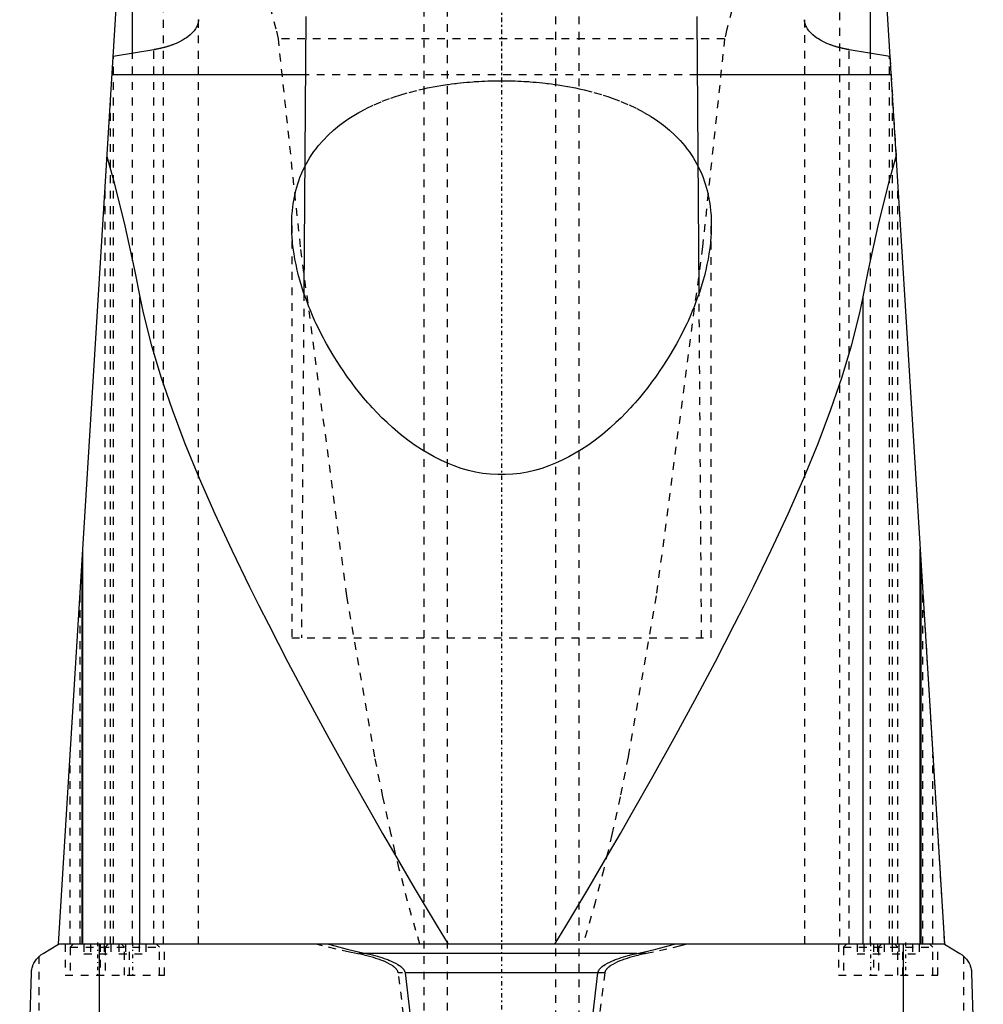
# Model space of a CAD drawing. Extents: x -90 to 90, y -1 to 976.
# Tile 9 of 12: x -62 to 62, y 446 to 573. Entities that reach past the tile are written whole.
import ezdxf

# ---------------------------------------------------------------- set-up
doc = ezdxf.new("R2010")
doc.units = 0
doc.linetypes.add('CENTER', pattern=[1.5, 0.45, -0.5, 0.05, -0.5])
doc.linetypes.add('DASHED', pattern=[2, 1, -1])
for name, color, linetype in [('AM_0', 7, 'CONTINUOUS'), ('AM_3', 7, 'DASHED'), ('AM_7', 7, 'CENTER')]:
    doc.layers.add(name, color=color, linetype=linetype)

msp = doc.modelspace()

# ---------------------------------------------------------------- linework, layer by layer
at = {"layer": 'AM_0', "color": 7, "linetype": 'CONTINUOUS'}
for p, q in [((-57, 453.55), (-47, 616.5)), ((47, 616.5), (57, 453.55)), ((-47.5, 568.25), (-47.5, 576.51)), ((47.5, 568.25), (47.5, 576.51)), ((-25.18, 573), (-25.43, 537.37)), ((25.43, 537.37), (25.18, 573)), ((-44.74, 568.71), (-49.99, 567.83)), ((49.99, 567.83), (44.74, 568.71)), ((-25.23, 565.5), (-50.13, 565.5)), ((50.13, 565.5), (25.23, 565.5)), ((-46.53, 453.55), (-46.53, 536.88)), ((46.53, 453.55), (46.53, 536.88)), ((-53.88, 453.55), (-53.88, 504.43)), ((53.88, 453.55), (53.88, 504.43)), ((-54, 502.44), (-54, 453.55)), ((54, 453.55), (54, 502.44)), ((-59, 452.35), (-57, 453.55)), ((57, 453.55), (-57, 453.55)), ((-51.74, 393), (-51.74, 453.55)), ((51.74, 393), (51.74, 453.55)), ((57, 453.55), (59, 452.35)), ((17.41, 452.35), (-17.41, 452.35)), ((-62, 393), (-60.5, 449.85)), ((12.4, 449.85), (-12.4, 449.85)), ((60.5, 449.85), (62, 393))]:
    msp.add_line(p, q, dxfattribs=at)
for points in [[(-39, 572.58, 0), (-39, 572.45, 0), (-39.04, 572.19, 0), (-39.11, 571.92, 0), (-39.16, 571.79, 0), (-39.23, 571.66, 0), (-39.38, 571.39, 0), (-39.57, 571.13, 0), (-39.8, 570.87, 0), (-40.06, 570.62, 0), (-40.36, 570.38, 0), (-40.52, 570.26, 0), (-40.69, 570.15, 0), (-41.06, 569.93, 0), (-41.45, 569.72, 0), (-41.86, 569.53, 0), (-42.12, 569.42, 0), (-42.2, 569.39, 0), (-42.28, 569.36, 0), (-42.32, 569.35, 0), (-42.36, 569.34, 0), (-42.43, 569.31, 0), (-42.52, 569.28, 0), (-42.6, 569.25, 0), (-42.68, 569.22, 0), (-42.76, 569.19, 0), (-42.8, 569.18, 0), (-42.85, 569.17, 0), (-42.93, 569.14, 0), (-43.02, 569.11, 0), (-43.06, 569.1, 0), (-43.11, 569.09, 0), (-43.19, 569.06, 0), (-43.28, 569.04, 0), (-43.33, 569.02, 0), (-43.37, 569.01, 0), (-43.46, 568.99, 0), (-43.55, 568.96, 0), (-43.64, 568.94, 0), (-43.74, 568.92, 0), (-43.83, 568.9, 0), (-43.88, 568.89, 0), (-43.92, 568.87, 0), (-44.02, 568.85, 0), (-44.11, 568.83, 0), (-44.21, 568.81, 0), (-44.3, 568.79, 0), (-44.4, 568.77, 0), (-44.45, 568.77, 0), (-44.5, 568.76, 0), (-44.6, 568.74, 0), (-44.69, 568.72, 0), (-44.74, 568.71, 0)], [(-39, 572.6, 0), (-39, 572.58, 0)], [(44.74, 568.71, 0), (44.69, 568.72, 0), (44.6, 568.74, 0), (44.5, 568.76, 0), (44.45, 568.77, 0), (44.4, 568.77, 0), (44.31, 568.79, 0), (44.21, 568.81, 0), (44.11, 568.83, 0), (44.02, 568.85, 0), (43.92, 568.87, 0), (43.88, 568.88, 0), (43.83, 568.9, 0), (43.74, 568.92, 0), (43.65, 568.94, 0), (43.55, 568.96, 0), (43.46, 568.99, 0), (43.37, 569.01, 0), (43.33, 569.02, 0), (43.28, 569.04, 0), (43.2, 569.06, 0), (43.11, 569.09, 0), (43.06, 569.1, 0), (43.02, 569.11, 0), (42.94, 569.14, 0), (42.85, 569.17, 0), (42.81, 569.18, 0), (42.77, 569.19, 0), (42.68, 569.22, 0), (42.6, 569.25, 0), (42.52, 569.28, 0), (42.44, 569.31, 0), (42.36, 569.33, 0), (42.32, 569.35, 0), (42.28, 569.36, 0), (42.2, 569.39, 0), (42.12, 569.42, 0), (41.86, 569.53, 0), (41.45, 569.72, 0), (41.06, 569.93, 0), (40.7, 570.15, 0), (40.53, 570.26, 0), (40.36, 570.38, 0), (40.06, 570.62, 0), (39.8, 570.87, 0), (39.57, 571.13, 0), (39.38, 571.39, 0), (39.23, 571.66, 0), (39.16, 571.79, 0), (39.11, 571.92, 0), (39.04, 572.19, 0), (39, 572.45, 0), (39, 572.58, 0)], [(-50.78, 554.95, 0), (-50.02, 552.23, 0), (-48.56, 546.42, 0), (-47.19, 540.17, 0), (-46.53, 536.88, 0)], [(46.53, 536.88, 0), (47.19, 540.17, 0), (48.56, 546.42, 0), (50.02, 552.23, 0), (50.78, 554.95, 0)], [(-27, 546.1, 0), (-27, 546.31, 0), (-26.99, 546.74, 0), (-26.97, 547.17, 0), (-26.96, 547.39, 0), (-26.94, 547.6, 0), (-26.91, 548.03, 0), (-26.86, 548.46, 0), (-26.8, 548.89, 0), (-26.73, 549.32, 0), (-26.65, 549.75, 0), (-26.61, 549.96, 0), (-26.56, 550.17, 0), (-26.46, 550.6, 0), (-26.34, 551.02, 0), (-26.22, 551.43, 0), (-26.08, 551.85, 0), (-25.93, 552.26, 0), (-25.85, 552.46, 0), (-25.77, 552.66, 0), (-25.6, 553.07, 0), (-25.41, 553.46, 0), (-25.31, 553.66, 0)], [(25.31, 553.66, 0), (25.41, 553.47, 0), (25.6, 553.07, 0), (25.77, 552.67, 0), (25.85, 552.46, 0), (25.93, 552.26, 0), (26.08, 551.85, 0), (26.22, 551.44, 0), (26.34, 551.02, 0), (26.46, 550.6, 0), (26.56, 550.18, 0), (26.61, 549.96, 0), (26.65, 549.75, 0), (26.73, 549.32, 0), (26.8, 548.9, 0), (26.86, 548.47, 0), (26.91, 548.04, 0), (26.94, 547.61, 0), (26.96, 547.39, 0), (26.97, 547.17, 0), (26.99, 546.74, 0), (27, 546.31, 0), (27, 546.1, 0)], [(27, 546.1, 0), (27, 545.78, 0), (26.98, 545.13, 0), (26.94, 544.47, 0), (26.91, 544.14, 0), (26.88, 543.8, 0), (26.8, 543.12, 0), (26.7, 542.44, 0), (26.58, 541.74, 0), (26.44, 541.04, 0), (26.28, 540.33, 0), (26.2, 539.97, 0), (26.11, 539.62, 0), (25.91, 538.9, 0), (25.69, 538.17, 0), (25.46, 537.45, 0), (25.2, 536.72, 0), (24.93, 535.98, 0), (24.78, 535.61, 0), (24.64, 535.25, 0), (24.33, 534.51, 0), (24, 533.78, 0), (23.83, 533.41, 0), (23.65, 533.04, 0), (23.29, 532.31, 0), (22.91, 531.57, 0), (22.72, 531.21, 0), (22.52, 530.84, 0), (22.11, 530.12, 0), (21.68, 529.4, 0), (21.24, 528.68, 0), (20.78, 527.97, 0), (20.31, 527.27, 0), (20.07, 526.92, 0), (19.82, 526.57, 0), (19.32, 525.89, 0), (18.81, 525.21, 0), (18.28, 524.55, 0), (17.74, 523.89, 0), (17.19, 523.25, 0), (16.9, 522.93, 0), (16.61, 522.61, 0), (16.01, 521.97, 0), (15.38, 521.33, 0), (14.72, 520.7, 0), (14.04, 520.08, 0), (13.34, 519.47, 0), (12.98, 519.18, 0), (12.62, 518.88, 0), (11.87, 518.31, 0), (11.1, 517.76, 0), (10.31, 517.24, 0), (9.5, 516.75, 0), (8.67, 516.29, 0), (8.25, 516.07, 0), (7.82, 515.86, 0), (6.95, 515.47, 0), (6.07, 515.12, 0), (5.17, 514.81, 0), (4.26, 514.55, 0), (3.33, 514.33, 0), (2.86, 514.25, 0), (2.39, 514.17, 0), (1.44, 514.06, 0), (0.48, 514.01, 0), (0, 514, 0), (-0.48, 514.01, 0), (-1.44, 514.06, 0), (-2.39, 514.17, 0), (-2.86, 514.25, 0), (-3.33, 514.33, 0), (-4.26, 514.55, 0), (-5.17, 514.81, 0), (-6.07, 515.12, 0), (-6.95, 515.47, 0), (-7.82, 515.86, 0), (-8.25, 516.07, 0), (-8.67, 516.29, 0), (-9.5, 516.75, 0), (-10.31, 517.24, 0), (-11.1, 517.76, 0), (-11.87, 518.31, 0), (-12.62, 518.88, 0), (-12.98, 519.18, 0), (-13.34, 519.47, 0), (-14.04, 520.08, 0), (-14.72, 520.7, 0), (-15.38, 521.33, 0), (-16.01, 521.97, 0), (-16.61, 522.61, 0), (-16.9, 522.93, 0), (-17.19, 523.25, 0), (-17.74, 523.89, 0), (-18.28, 524.55, 0), (-18.81, 525.21, 0), (-19.32, 525.89, 0), (-19.82, 526.57, 0), (-20.07, 526.92, 0), (-20.31, 527.27, 0), (-20.78, 527.97, 0), (-21.24, 528.68, 0), (-21.68, 529.4, 0), (-22.11, 530.12, 0), (-22.52, 530.84, 0), (-22.72, 531.21, 0), (-22.91, 531.57, 0), (-23.29, 532.31, 0), (-23.65, 533.04, 0), (-23.83, 533.41, 0), (-24, 533.78, 0), (-24.33, 534.51, 0), (-24.64, 535.25, 0), (-24.78, 535.61, 0), (-24.93, 535.98, 0), (-25.2, 536.72, 0), (-25.46, 537.45, 0), (-25.69, 538.17, 0), (-25.91, 538.9, 0), (-26.11, 539.62, 0), (-26.2, 539.97, 0), (-26.28, 540.33, 0), (-26.44, 541.04, 0), (-26.58, 541.74, 0), (-26.7, 542.44, 0), (-26.8, 543.12, 0), (-26.88, 543.8, 0), (-26.91, 544.14, 0), (-26.94, 544.47, 0), (-26.98, 545.13, 0), (-27, 545.78, 0), (-27, 546.1, 0)], [(-46.53, 536.88, 0), (-46.11, 534.84, 0), (-45.07, 530.74, 0), (-43.83, 526.61, 0), (-43.13, 524.51, 0), (-42.38, 522.38, 0), (-40.73, 518.03, 0), (-38.89, 513.55, 0), (-36.88, 508.97, 0), (-34.72, 504.3, 0), (-32.42, 499.54, 0), (-31.22, 497.14, 0), (-30, 494.73, 0), (-27.48, 489.87, 0), (-24.87, 484.97, 0), (-22.2, 480.06, 0), (-19.47, 475.15, 0), (-16.7, 470.25, 0), (-15.31, 467.82, 0), (-13.91, 465.39, 0), (-11.1, 460.59, 0), (-8.29, 455.87, 0), (-6.87, 453.55, 0)], [(6.87, 453.55, 0), (8.29, 455.87, 0), (11.1, 460.59, 0), (13.91, 465.39, 0), (15.31, 467.82, 0), (16.7, 470.25, 0), (19.47, 475.15, 0), (22.2, 480.06, 0), (24.87, 484.97, 0), (27.48, 489.87, 0), (30, 494.73, 0), (31.22, 497.14, 0), (32.42, 499.54, 0), (34.72, 504.3, 0), (36.88, 508.97, 0), (38.89, 513.55, 0), (40.73, 518.03, 0), (42.38, 522.38, 0), (43.13, 524.51, 0), (43.83, 526.61, 0), (45.07, 530.74, 0), (46.11, 534.84, 0), (46.53, 536.88, 0)], [(-22.25, 453.55, 0), (-21.46, 453.33, 0), (-19.85, 452.91, 0), (-18.23, 452.53, 0), (-17.41, 452.35, 0)], [(17.41, 452.35, 0), (18.23, 452.53, 0), (19.85, 452.91, 0), (21.46, 453.33, 0), (22.25, 453.55, 0)], [(-60.5, 449.85, 0), (-60.5, 449.85, 0), (-60.5, 449.86, 0), (-60.5, 449.87, 0), (-60.5, 449.87, 0), (-60.5, 449.87, 0), (-60.5, 449.88, 0), (-60.5, 449.88, 0), (-60.5, 449.89, 0), (-60.5, 449.89, 0), (-60.5, 449.9, 0), (-60.5, 449.9, 0), (-60.5, 449.9, 0), (-60.5, 449.91, 0), (-60.5, 449.91, 0), (-60.5, 449.93, 0), (-60.5, 449.94, 0), (-60.49, 449.95, 0), (-60.49, 449.98, 0), (-60.49, 450, 0), (-60.49, 450.02, 0), (-60.49, 450.04, 0), (-60.49, 450.06, 0), (-60.49, 450.07, 0), (-60.48, 450.07, 0), (-60.48, 450.09, 0), (-60.48, 450.11, 0), (-60.47, 450.15, 0), (-60.47, 450.19, 0), (-60.46, 450.23, 0), (-60.45, 450.29, 0), (-60.44, 450.35, 0), (-60.4, 450.52, 0), (-60.33, 450.76, 0), (-60.29, 450.86, 0), (-60.25, 450.95, 0), (-60.18, 451.1, 0), (-60.11, 451.24, 0), (-59.83, 451.64, 0), (-59.29, 452.16, 0), (-59, 452.35, 0)], [(-17.41, 452.35, 0), (-17.25, 452.32, 0), (-16.93, 452.25, 0), (-16.61, 452.17, 0), (-16.46, 452.13, 0), (-16.3, 452.09, 0), (-15.99, 452.01, 0), (-15.68, 451.91, 0), (-15.38, 451.82, 0), (-15.08, 451.72, 0), (-14.78, 451.61, 0), (-14.64, 451.56, 0), (-14.49, 451.5, 0), (-14.21, 451.38, 0), (-13.92, 451.25, 0), (-13.62, 451.09, 0), (-13.33, 450.93, 0), (-13.17, 450.82, 0), (-13.13, 450.79, 0), (-13.08, 450.76, 0), (-13.06, 450.74, 0), (-13.04, 450.72, 0), (-12.99, 450.69, 0), (-12.95, 450.66, 0), (-12.93, 450.64, 0), (-12.91, 450.62, 0), (-12.87, 450.59, 0), (-12.83, 450.55, 0), (-12.81, 450.54, 0), (-12.79, 450.52, 0), (-12.75, 450.48, 0), (-12.72, 450.44, 0), (-12.68, 450.4, 0), (-12.65, 450.36, 0), (-12.61, 450.32, 0), (-12.6, 450.3, 0), (-12.58, 450.28, 0), (-12.55, 450.23, 0), (-12.52, 450.18, 0), (-12.49, 450.13, 0), (-12.47, 450.08, 0), (-12.45, 450.03, 0), (-12.44, 450.01, 0), (-12.43, 449.98, 0), (-12.41, 449.93, 0), (-12.41, 449.9, 0), (-12.41, 449.89, 0), (-12.4, 449.88, 0), (-12.4, 449.88, 0), (-12.4, 449.87, 0), (-12.4, 449.86, 0), (-12.4, 449.85, 0), (-12.4, 449.85, 0)], [(12.4, 449.85, 0), (12.4, 449.85, 0), (12.4, 449.86, 0), (12.4, 449.87, 0), (12.4, 449.88, 0), (12.4, 449.88, 0), (12.41, 449.89, 0), (12.41, 449.9, 0), (12.41, 449.93, 0), (12.43, 449.98, 0), (12.44, 450.01, 0), (12.45, 450.03, 0), (12.47, 450.08, 0), (12.49, 450.13, 0), (12.52, 450.18, 0), (12.55, 450.23, 0), (12.58, 450.28, 0), (12.6, 450.3, 0), (12.61, 450.32, 0), (12.65, 450.36, 0), (12.68, 450.4, 0), (12.72, 450.44, 0), (12.75, 450.48, 0), (12.79, 450.52, 0), (12.81, 450.54, 0), (12.83, 450.55, 0), (12.87, 450.59, 0), (12.91, 450.62, 0), (12.93, 450.64, 0), (12.95, 450.66, 0), (12.99, 450.69, 0), (13.04, 450.72, 0), (13.06, 450.74, 0), (13.08, 450.76, 0), (13.13, 450.79, 0), (13.17, 450.82, 0), (13.33, 450.93, 0), (13.62, 451.09, 0), (13.92, 451.25, 0), (14.21, 451.38, 0), (14.49, 451.5, 0), (14.64, 451.56, 0), (14.78, 451.61, 0), (15.08, 451.72, 0), (15.38, 451.82, 0), (15.68, 451.91, 0), (15.99, 452.01, 0), (16.3, 452.09, 0), (16.46, 452.13, 0), (16.61, 452.17, 0), (16.93, 452.25, 0), (17.25, 452.32, 0), (17.41, 452.35, 0)], [(59, 452.35, 0), (59.29, 452.16, 0), (59.83, 451.64, 0), (60.11, 451.24, 0), (60.18, 451.1, 0), (60.25, 450.95, 0), (60.29, 450.86, 0), (60.33, 450.76, 0), (60.4, 450.52, 0), (60.44, 450.35, 0), (60.45, 450.29, 0), (60.46, 450.23, 0), (60.47, 450.19, 0), (60.47, 450.15, 0), (60.48, 450.11, 0), (60.48, 450.09, 0), (60.48, 450.07, 0), (60.49, 450.07, 0), (60.49, 450.06, 0), (60.49, 450.04, 0), (60.49, 450.02, 0), (60.49, 450, 0), (60.49, 449.98, 0), (60.49, 449.95, 0), (60.5, 449.94, 0), (60.5, 449.93, 0), (60.5, 449.91, 0), (60.5, 449.91, 0), (60.5, 449.9, 0), (60.5, 449.9, 0), (60.5, 449.9, 0), (60.5, 449.89, 0), (60.5, 449.89, 0), (60.5, 449.88, 0), (60.5, 449.88, 0), (60.5, 449.87, 0), (60.5, 449.87, 0), (60.5, 449.87, 0), (60.5, 449.86, 0), (60.5, 449.85, 0), (60.5, 449.85, 0)], [(-12.4, 449.85, 0), (-10.36, 432.54, 0)], [(10.36, 432.54, 0), (12.4, 449.85, 0)]]:
    msp.add_polyline3d(points, dxfattribs=at)
at = {"layer": 'AM_3', "color": 6, "linetype": 'DASHED'}
for p, q in [((-7, 942), (-7, 266)), ((7, 266), (7, 942)), ((-10, 930), (-10, 306)), ((10, 306), (10, 930)), ((-43.5, 453.55), (-43.5, 623.52)), ((43.5, 623.52), (43.5, 453.55)), ((-39, 453.55), (-39, 572.58)), ((39, 572.58), (39, 453.55)), ((28.71, 570.12), (-28.71, 570.12)), ((-47.5, 453.55), (-47.5, 568.25)), ((-44.74, 453.55), (-44.74, 568.71)), ((44.74, 453.55), (44.74, 568.71)), ((47.5, 453.55), (47.5, 568.25)), ((-49.95, 453.55), (-49.95, 567.84)), ((49.95, 453.55), (49.95, 567.84)), ((49.99, 567.83), (50.78, 554.95)), ((25.23, 565.5), (-25.23, 565.5)), ((-50.31, 453.55), (-50.31, 562.62)), ((50.31, 453.55), (50.31, 562.62)), ((-51, 453.55), (-51, 551.32)), ((51, 453.55), (51, 551.32)), ((-27, 546.1), (-27, 493)), ((27, 493), (27, 546.1)), ((-25.43, 537.37), (-25.75, 493)), ((25.75, 493), (25.43, 537.37)), ((54, 502.44), (57, 453.55)), ((-54.2, 453.55), (-54.2, 499.25)), ((54.2, 453.55), (54.2, 499.25)), ((-27, 493), (27, 493)), ((-55.5, 453.55), (-55.5, 477.99)), ((55.5, 453.55), (55.5, 477.99)), ((-56.15, 453.55), (-56.15, 449.55)), ((-55.1, 453.55), (-55.5, 453.15)), ((-55.5, 453.15), (-55.5, 449.55)), ((-55.5, 453.15), (-44, 453.15)), ((-53.73, 453.55), (-53.73, 452.3)), ((-52.87, 453.55), (-52.87, 452.3)), ((-51.65, 453.55), (-51.65, 449.55)), ((-51.13, 453.55), (-51.13, 452.3)), ((-50.6, 453.55), (-51, 453.15)), ((-51, 453.15), (-51, 449.55)), ((-50.27, 453.55), (-50.27, 452.3)), ((-49.23, 453.55), (-49.23, 452.3)), ((-48.5, 453.15), (-48.9, 453.55)), ((-48.5, 449.55), (-48.5, 453.15)), ((-48.37, 453.55), (-48.37, 452.3)), ((-47.85, 449.55), (-47.85, 453.55)), ((-46.63, 453.55), (-46.63, 452.3)), ((-45.77, 453.55), (-45.77, 452.3)), ((-44, 453.15), (-44.4, 453.55)), ((-44, 449.55), (-44, 453.15)), ((-43.35, 449.55), (-43.35, 453.55)), ((43.35, 453.55), (43.35, 449.55)), ((44.4, 453.55), (44, 453.15)), ((44, 453.15), (44, 449.55)), ((44, 453.15), (55.5, 453.15)), ((45.77, 453.55), (45.77, 452.3)), ((46.63, 453.55), (46.63, 452.3)), ((47.85, 453.55), (47.85, 449.55)), ((48.37, 453.55), (48.37, 452.3)), ((48.9, 453.55), (48.5, 453.15)), ((48.5, 453.15), (48.5, 449.55)), ((49.23, 453.55), (49.23, 452.3)), ((50.27, 453.55), (50.27, 452.3)), ((51, 453.15), (50.6, 453.55)), ((51, 449.55), (51, 453.15)), ((51.13, 453.55), (51.13, 452.3)), ((51.65, 449.55), (51.65, 453.55)), ((52.87, 453.55), (52.87, 452.3)), ((53.73, 453.55), (53.73, 452.3)), ((55.5, 453.15), (55.1, 453.55)), ((55.5, 449.55), (55.5, 453.15)), ((56.15, 449.55), (56.15, 453.55)), ((-59.5, 393), (-59.5, 451.99)), ((-53.73, 452.3), (-50.27, 452.3)), ((-49.23, 452.3), (-45.77, 452.3)), ((18.65, 452.35), (-18.65, 452.35)), ((45.77, 452.3), (49.23, 452.3)), ((50.27, 452.3), (53.73, 452.3)), ((59.5, 393), (59.5, 451.99)), ((-56.15, 449.55), (-43.35, 449.55)), ((13.28, 449.85), (-13.28, 449.85)), ((43.35, 449.55), (56.15, 449.55))]:
    msp.add_line(p, q, dxfattribs=at)
for points in [[(-28.71, 570.12, 0), (-28.99, 571.35, 0), (-29.66, 573.77, 0), (-30.44, 576.15, 0), (-30.86, 577.32, 0), (-31.31, 578.48, 0), (-32.26, 580.78, 0), (-33.28, 583.04, 0), (-34.35, 585.26, 0), (-35.46, 587.44, 0), (-36.61, 589.59, 0), (-37.19, 590.65, 0), (-37.78, 591.7, 0), (-38.96, 593.78, 0), (-40.15, 595.81, 0), (-41.34, 597.8, 0), (-42.52, 599.75, 0), (-43.68, 601.65, 0), (-44.25, 602.58, 0), (-44.82, 603.5, 0), (-45.93, 605.3, 0), (-47.01, 607.04, 0), (-47.53, 607.89, 0)], [(47.53, 607.89, 0), (47.01, 607.04, 0), (45.93, 605.3, 0), (44.82, 603.5, 0), (44.25, 602.58, 0), (43.68, 601.65, 0), (42.52, 599.75, 0), (41.34, 597.8, 0), (40.15, 595.81, 0), (38.96, 593.78, 0), (37.78, 591.7, 0), (37.19, 590.65, 0), (36.61, 589.59, 0), (35.46, 587.44, 0), (34.35, 585.26, 0), (33.28, 583.04, 0), (32.26, 580.78, 0), (31.31, 578.48, 0), (30.86, 577.32, 0), (30.44, 576.15, 0), (29.66, 573.77, 0), (28.99, 571.35, 0), (28.71, 570.12, 0)], [(-10.49, 453.55, 0), (-11.02, 455.31, 0), (-12.09, 459.09, 0), (-13.15, 463.22, 0), (-13.68, 465.41, 0), (-14.21, 467.69, 0), (-15.26, 472.51, 0), (-16.3, 477.67, 0), (-19.91, 498.4, 0), (-25.86, 543.35, 0), (-28.71, 570.12, 0)], [(28.71, 570.12, 0), (25.86, 543.35, 0), (19.91, 498.4, 0), (16.3, 477.67, 0), (15.26, 472.51, 0), (14.21, 467.69, 0), (13.68, 465.41, 0), (13.15, 463.22, 0), (12.09, 459.09, 0), (11.02, 455.31, 0), (10.49, 453.55, 0)], [(-10.01, 563.68, 0), (-9.52, 563.79, 0), (-8.53, 563.98, 0), (-7.52, 564.15, 0), (-7.01, 564.23, 0)], [(-7.01, 564.23, 0), (-6.81, 564.25, 0), (-6.43, 564.31, 0), (-6.04, 564.35, 0), (-5.85, 564.38, 0), (-5.65, 564.4, 0), (-5.26, 564.44, 0), (-4.87, 564.48, 0), (-4.48, 564.52, 0), (-4.09, 564.55, 0), (-3.7, 564.58, 0), (-3.5, 564.6, 0), (-3.31, 564.61, 0), (-2.92, 564.63, 0), (-2.52, 564.66, 0), (-2.13, 564.67, 0), (-1.74, 564.69, 0), (-1.35, 564.7, 0), (-1.16, 564.71, 0), (-0.97, 564.71, 0), (-0.58, 564.72, 0), (-0.19, 564.72, 0), (0, 564.72, 0)], [(0, 564.72, 0), (0.19, 564.72, 0), (0.58, 564.72, 0), (0.96, 564.71, 0), (1.16, 564.71, 0), (1.35, 564.7, 0), (1.74, 564.69, 0), (2.13, 564.67, 0), (2.52, 564.66, 0), (2.91, 564.64, 0), (3.3, 564.61, 0), (3.5, 564.6, 0), (3.69, 564.58, 0), (4.09, 564.55, 0), (4.48, 564.52, 0), (4.87, 564.48, 0), (5.26, 564.44, 0), (5.65, 564.4, 0), (5.84, 564.38, 0), (6.04, 564.35, 0), (6.43, 564.31, 0), (6.81, 564.25, 0), (7.01, 564.23, 0)], [(7.01, 564.23, 0), (7.52, 564.15, 0), (8.53, 563.98, 0), (9.52, 563.79, 0), (10.01, 563.68, 0)], [(-25.31, 553.66, 0), (-25.11, 554.06, 0), (-24.65, 554.84, 0), (-24.14, 555.6, 0), (-23.87, 555.97, 0), (-23.58, 556.34, 0), (-22.97, 557.04, 0), (-22.31, 557.72, 0), (-21.61, 558.37, 0), (-20.85, 558.99, 0), (-20.06, 559.57, 0), (-19.65, 559.85, 0), (-19.22, 560.12, 0), (-18.34, 560.64, 0), (-17.4, 561.14, 0), (-16.4, 561.62, 0), (-15.34, 562.07, 0), (-14.24, 562.49, 0), (-13.66, 562.68, 0), (-13.08, 562.87, 0), (-11.88, 563.22, 0), (-10.64, 563.54, 0), (-10.01, 563.68, 0)], [(10.01, 563.68, 0), (10.65, 563.54, 0), (11.89, 563.22, 0), (13.09, 562.87, 0), (13.68, 562.68, 0), (14.25, 562.48, 0), (15.35, 562.06, 0), (16.41, 561.62, 0), (17.4, 561.14, 0), (18.33, 560.65, 0), (19.21, 560.13, 0), (19.64, 559.85, 0), (20.06, 559.57, 0), (20.86, 558.99, 0), (21.61, 558.37, 0), (22.32, 557.72, 0), (22.98, 557.04, 0), (23.59, 556.33, 0), (23.87, 555.97, 0), (24.14, 555.6, 0), (24.65, 554.84, 0), (25.11, 554.06, 0), (25.31, 553.66, 0)], [(-18.65, 452.35, 0), (-19.54, 452.53, 0), (-21.29, 452.91, 0), (-23.02, 453.33, 0), (-23.87, 453.55, 0)], [(23.87, 453.55, 0), (23.02, 453.33, 0), (21.29, 452.91, 0), (19.54, 452.53, 0), (18.65, 452.35, 0)], [(-13.28, 449.85, 0), (-13.28, 449.85, 0), (-13.28, 449.86, 0), (-13.28, 449.87, 0), (-13.28, 449.88, 0), (-13.28, 449.88, 0), (-13.28, 449.89, 0), (-13.29, 449.9, 0), (-13.29, 449.91, 0), (-13.29, 449.92, 0), (-13.29, 449.93, 0), (-13.29, 449.93, 0), (-13.29, 449.94, 0), (-13.3, 449.95, 0), (-13.3, 449.96, 0), (-13.3, 449.97, 0), (-13.31, 449.97, 0), (-13.31, 449.98, 0), (-13.31, 449.99, 0), (-13.31, 449.99, 0), (-13.31, 450, 0), (-13.32, 450.01, 0), (-13.32, 450.02, 0), (-13.33, 450.04, 0), (-13.35, 450.09, 0), (-13.38, 450.15, 0), (-13.41, 450.2, 0), (-13.45, 450.24, 0), (-13.48, 450.29, 0), (-13.5, 450.31, 0), (-13.52, 450.34, 0), (-13.56, 450.38, 0), (-13.59, 450.42, 0), (-13.63, 450.46, 0), (-13.67, 450.5, 0), (-13.71, 450.53, 0), (-13.74, 450.55, 0), (-13.76, 450.57, 0), (-13.8, 450.61, 0), (-13.84, 450.64, 0), (-13.87, 450.66, 0), (-13.89, 450.67, 0), (-13.94, 450.71, 0), (-13.98, 450.74, 0), (-14.01, 450.76, 0), (-14.03, 450.77, 0), (-14.08, 450.81, 0), (-14.13, 450.84, 0), (-14.31, 450.94, 0), (-14.62, 451.11, 0), (-14.93, 451.26, 0), (-15.24, 451.39, 0), (-15.54, 451.51, 0), (-15.7, 451.56, 0), (-15.85, 451.62, 0), (-16.17, 451.72, 0), (-16.49, 451.82, 0), (-16.81, 451.92, 0), (-17.14, 452.01, 0), (-17.48, 452.09, 0), (-17.64, 452.13, 0), (-17.81, 452.17, 0), (-18.15, 452.25, 0), (-18.49, 452.32, 0), (-18.65, 452.35, 0)], [(18.65, 452.35, 0), (18.49, 452.32, 0), (18.15, 452.25, 0), (17.81, 452.17, 0), (17.64, 452.13, 0), (17.48, 452.09, 0), (17.14, 452.01, 0), (16.81, 451.92, 0), (16.49, 451.82, 0), (16.17, 451.72, 0), (15.85, 451.62, 0), (15.7, 451.56, 0), (15.54, 451.51, 0), (15.24, 451.39, 0), (14.93, 451.26, 0), (14.62, 451.11, 0), (14.31, 450.94, 0), (14.13, 450.84, 0), (14.08, 450.81, 0), (14.03, 450.77, 0), (14.01, 450.76, 0), (13.98, 450.74, 0), (13.94, 450.71, 0), (13.89, 450.67, 0), (13.87, 450.66, 0), (13.84, 450.64, 0), (13.8, 450.61, 0), (13.76, 450.57, 0), (13.74, 450.55, 0), (13.71, 450.53, 0), (13.67, 450.5, 0), (13.63, 450.46, 0), (13.59, 450.42, 0), (13.56, 450.38, 0), (13.52, 450.34, 0), (13.5, 450.31, 0), (13.48, 450.29, 0), (13.45, 450.24, 0), (13.41, 450.2, 0), (13.38, 450.15, 0), (13.35, 450.09, 0), (13.33, 450.04, 0), (13.32, 450.02, 0), (13.32, 450.01, 0), (13.31, 450, 0), (13.31, 449.99, 0), (13.31, 449.99, 0), (13.31, 449.98, 0), (13.31, 449.97, 0), (13.3, 449.97, 0), (13.3, 449.96, 0), (13.3, 449.95, 0), (13.29, 449.94, 0), (13.29, 449.93, 0), (13.29, 449.93, 0), (13.29, 449.92, 0), (13.29, 449.91, 0), (13.29, 449.9, 0), (13.28, 449.89, 0), (13.28, 449.88, 0), (13.28, 449.88, 0), (13.28, 449.87, 0), (13.28, 449.86, 0), (13.28, 449.85, 0), (13.28, 449.85, 0)], [(-11.09, 432.53, 0), (-13.28, 449.85, 0)], [(13.28, 449.85, 0), (11.09, 432.53, 0)]]:
    msp.add_polyline3d(points, dxfattribs=at)
at = {"layer": 'AM_7', "color": 4, "linetype": 'CENTER'}
for p, q in [((0, 975.8), (0, 232.2)), ((0, 760.42), (0, 564.08)), ((0, 619.2), (0, 339.31)), ((-52, 453.75), (-52, 449.35)), ((-47.5, 453.75), (-47.5, 449.35)), ((47.5, 453.75), (47.5, 449.35)), ((52, 453.75), (52, 449.35))]:
    msp.add_line(p, q, dxfattribs=at)

doc.saveas('drawing.dxf')
